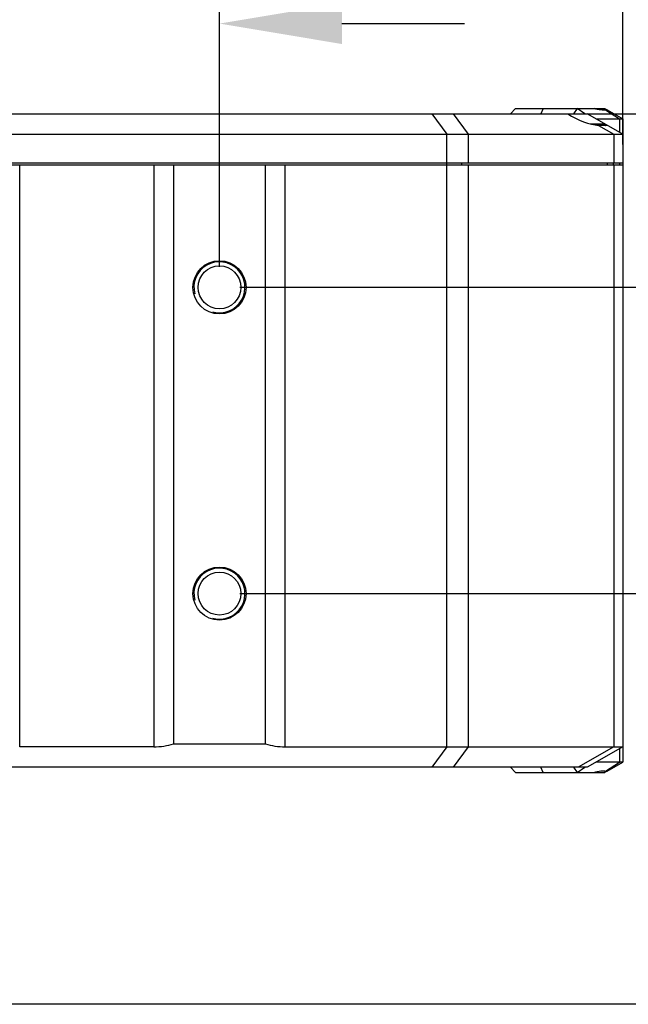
# Model space of a CAD drawing. Header units: millimetres. Extents: x 225 to 441, y -304 to -147.
# Tile 4 of 28: x 297 to 312, y -304 to -280. Entities that reach past the tile are written whole.
import ezdxf

# ---------------------------------------------------------------- set-up
doc = ezdxf.new("R2010")
doc.units = ezdxf.units.MM
doc.header["$LTSCALE"] = 23.1
doc.header["$PDMODE"] = 3
doc.header["$PDSIZE"] = 8
doc.layers.get('0').update_dxf_attribs({"linetype": 'CONTINUOUS'})
doc.layers.get('Defpoints').update_dxf_attribs({"linetype": 'CONTINUOUS'})
doc.layers.add('00_COMPONENTS', color=7, linetype='CONTINUOUS')
doc.layers.add('51__DRAFT_DIMS', color=7, linetype='CONTINUOUS')
doc.styles.get("Standard").update_dxf_attribs({"font": 'Roboto-Regular.ttf'})
doc.dimstyles.new('DIMSTYLE_2', dxfattribs={"dimtxt": 3, "dimasz": 3, "dimexe": 2.5, "dimexo": 0.5, "dimgap": 0.75, "dimtad": 1, "dimlfac": 4, "dimdsep": 46, "dimtxsty": 'STANDARD', "dimblk": '_FILLED', "dimblk1": '_FILLED', "dimblk2": '_FILLED', "dimcen": 0.09, "dimclrt": 3, "dimazin": 2, "dimtp": 0.2, "dimtm": 0.2, "dimtfac": 1, "dimtofl": 0, "dimtmove": 0, "dimatfit": 3, "dimldrblk": '_FILLED', "dimfxl": 1, "dimtolj": 1, "dimarcsym": 0})
doc.dimstyles.new('DIMSTYLE_3', dxfattribs={"dimtxt": 3, "dimasz": 3, "dimexe": 2.5, "dimexo": 0.5, "dimgap": 0.75, "dimtad": 1, "dimlfac": 4, "dimdsep": 46, "dimtxsty": 'STANDARD', "dimblk": '_FILLED', "dimblk1": '_FILLED', "dimblk2": '_FILLED', "dimcen": 0.09, "dimclrt": 3, "dimazin": 2, "dimtp": 0.3, "dimtm": 0.3, "dimtfac": 1, "dimtofl": 0, "dimtmove": 0, "dimatfit": 3, "dimldrblk": '_FILLED', "dimfxl": 1, "dimtolj": 1, "dimarcsym": 0})

# ---------------------------------------------------------------- blocks, each defined once
blk = doc.blocks.new('_FILLED')
at = {"color": 0, "linetype": 'ByBlock'}
blk.add_solid([(0, 0), (-1, 0.1667), (-1, -0.1667)], dxfattribs=at)
blk = doc.blocks.new('*D2')
at = {"layer": '51__DRAFT_DIMS', "color": 0, "lineweight": -2}
for p, q in [((295.459, -286.274), (295.459, -277.817)), ((301.959, -286.274), (301.959, -277.817)), ((292.459, -280.317), (289.459, -280.317)), ((304.959, -280.317), (307.959, -280.317))]:
    blk.add_line(p, q, dxfattribs=at)
at = {"layer": 'Defpoints', "color": 0}
for p in [(301.959, -280.317), (295.459, -286.774), (301.959, -286.774)]:
    blk.add_point(p, dxfattribs=at)
at = {"layer": '51__DRAFT_DIMS', "color": 0, "linetype": 'ByBlock', "lineweight": -2, "xscale": 3, "yscale": 3, "zscale": 3}
blk.add_blockref('_FILLED', (295.459, -280.317), dxfattribs=at)
at = {"layer": '51__DRAFT_DIMS', "color": 0, "linetype": 'ByBlock', "lineweight": -2, "xscale": 3, "yscale": 3, "zscale": 3, "rotation": 180}
blk.add_blockref('_FILLED', (301.959, -280.317), dxfattribs=at)
at = {"layer": '51__DRAFT_DIMS', "color": 3, "insert": (298.683, -275.567), "char_height": 3, "attachment_point": 2, "line_spacing_factor": 0.9}
blk.add_mtext('\\A1;26', dxfattribs=at)
blk = doc.blocks.new('*D3')
at = {"layer": '51__DRAFT_DIMS', "color": 0, "lineweight": -2}
for p, q in [((301.959, -286.274), (301.959, -270.936)), ((311.834, -283.274), (311.834, -270.936)), ((308.834, -273.436), (304.959, -273.436))]:
    blk.add_line(p, q, dxfattribs=at)
at = {"layer": 'Defpoints', "color": 0}
for p in [(301.959, -273.436), (311.834, -283.774), (301.959, -286.774)]:
    blk.add_point(p, dxfattribs=at)
at = {"layer": '51__DRAFT_DIMS', "color": 0, "linetype": 'ByBlock', "lineweight": -2, "xscale": 3, "yscale": 3, "zscale": 3, "rotation": 180}
blk.add_blockref('_FILLED', (301.959, -273.436), dxfattribs=at)
at = {"layer": '51__DRAFT_DIMS', "color": 0, "linetype": 'ByBlock', "lineweight": -2, "xscale": 3, "yscale": 3, "zscale": 3}
blk.add_blockref('_FILLED', (311.834, -273.436), dxfattribs=at)
at = {"layer": '51__DRAFT_DIMS', "color": 3, "insert": (306.853, -268.686), "char_height": 3, "attachment_point": 2, "line_spacing_factor": 0.9}
blk.add_mtext('\\A1;39.5', dxfattribs=at)
blk = doc.blocks.new('*D4')
at = {"layer": '51__DRAFT_DIMS', "color": 0, "lineweight": -2}
for p, q in [((302.459, -286.774), (332.715, -286.774)), ((330.215, -289.774), (330.215, -291.274)), ((302.459, -294.274), (332.715, -294.274))]:
    blk.add_line(p, q, dxfattribs=at)
at = {"layer": 'Defpoints', "color": 0}
for p in [(301.959, -286.774), (301.959, -294.274), (330.215, -294.274)]:
    blk.add_point(p, dxfattribs=at)
at = {"layer": '51__DRAFT_DIMS', "color": 0, "linetype": 'ByBlock', "lineweight": -2, "xscale": 3, "yscale": 3, "zscale": 3}
for p, rotation in [((330.215, -286.774), 90), ((330.215, -294.274), 270)]:
    blk.add_blockref('_FILLED', p, dxfattribs=dict(at, rotation=rotation))
at = {"layer": '51__DRAFT_DIMS', "color": 3, "insert": (325.465, -290.533), "char_height": 3, "attachment_point": 2, "rotation": 90, "line_spacing_factor": 0.9}
blk.add_mtext('\\A1;30', dxfattribs=at)
blk = doc.blocks.new('*D5')
at = {"layer": '51__DRAFT_DIMS', "color": 0, "lineweight": -2}
for p, q in [((322.741, -279.524), (322.741, -270.817)), ((307.661, -282.524), (325.241, -282.524)), ((302.459, -286.774), (325.241, -286.774)), ((322.741, -289.774), (322.741, -292.774))]:
    blk.add_line(p, q, dxfattribs=at)
at = {"layer": 'Defpoints', "color": 0}
for p in [(307.161, -282.524), (301.959, -286.774), (322.741, -286.774)]:
    blk.add_point(p, dxfattribs=at)
at = {"layer": '51__DRAFT_DIMS', "color": 0, "linetype": 'ByBlock', "lineweight": -2, "xscale": 3, "yscale": 3, "zscale": 3}
for p, rotation in [((322.741, -282.524), 270), ((322.741, -286.774), 90)]:
    blk.add_blockref('_FILLED', p, dxfattribs=dict(at, rotation=rotation))
at = {"layer": '51__DRAFT_DIMS', "color": 3, "insert": (317.991, -275.772), "char_height": 3, "attachment_point": 1, "rotation": 90, "line_spacing_factor": 0.9}
blk.add_mtext('\\A1;17', dxfattribs=at)

msp = doc.modelspace()

# ---------------------------------------------------------------- linework, layer by layer
msp.add_lwpolyline([(225.4664, -146.6056), (441.0682, -146.6056), (441.0682, -304.3292), (225.4664, -304.3292)], close=True)
at = {"layer": '00_COMPONENTS', "color": 7}
for p, q in [((291.8119, -282.5244), (310.9593, -282.5244)), ((309.2093, -282.3994), (309.0843, -282.5244)), ((309.2093, -282.3994), (311.3968, -282.3994)), ((310.7137, -282.3994), (310.6266, -282.5244)), ((310.9078, -282.5244), (310.7137, -282.3994)), ((311.8343, -283.0244), (310.9593, -282.5244)), ((311.3968, -282.3994), (311.4454, -282.4271)), ((311.4476, -282.4284), (311.8343, -282.6494)), ((311.0395, -282.7744), (311.3713, -282.7744)), ((311.1781, -282.6494), (311.8343, -282.6494)), ((311.8343, -282.6494), (311.8343, -298.3994)), ((287.8343, -283.0244), (311.8343, -283.0244)), ((311.3968, -282.7994), (311.3968, -282.8159)), ((287.8343, -283.7244), (311.8343, -283.7244)), ((311.6093, -283.7744), (311.6093, -283.7244)), ((287.7093, -283.7744), (311.8343, -283.7744)), ((300.8343, -283.7744), (300.8343, -297.953)), ((303.0843, -297.953), (303.0843, -283.7744)), ((300.8343, -297.953), (303.0843, -297.953)), ((300.3502, -298.0244), (297.0685, -298.0244)), ((303.5685, -298.0244), (311.8343, -298.0244)), ((311.8343, -298.0244), (310.9593, -298.5244)), ((311.8343, -298.3994), (311.1781, -298.3994)), ((311.4476, -298.6204), (311.8343, -298.3994)), ((310.9593, -298.5244), (288.305, -298.5244)), ((309.2093, -298.6494), (309.0843, -298.5244)), ((309.2093, -298.6494), (311.3968, -298.6494)), ((310.6266, -298.5244), (310.7137, -298.6494)), ((310.7137, -298.6494), (310.9078, -298.5244)), ((311.4454, -298.6217), (311.3968, -298.6494))]:
    msp.add_line(p, q, dxfattribs=at)
at = {"layer": '00_COMPONENTS', "color": 4}
for p, q in [((307.1612, -282.5244), (307.5237, -283.0244)), ((308.054, -283.0244), (307.6916, -282.5244)), ((309.8821, -282.3994), (309.8244, -282.5244)), ((311.4065, -282.4284), (311.7496, -282.6494)), ((311.7496, -282.6494), (311.7496, -282.976)), ((307.5237, -298.0244), (307.5237, -283.0244)), ((308.054, -283.7244), (308.054, -283.0244)), ((311.1557, -282.7994), (311.3968, -282.7994)), ((311.2374, -282.8088), (311.6147, -283.0244)), ((311.6147, -283.0244), (311.6147, -283.7244)), ((307.8949, -283.7744), (307.8949, -283.7244)), ((311.4556, -283.7744), (311.4556, -283.7244)), ((311.7496, -283.7244), (311.7496, -283.7744)), ((297.0685, -298.0244), (297.0685, -283.7744)), ((300.3502, -283.7744), (300.3502, -298.0244)), ((303.5685, -298.0244), (303.5685, -283.7744)), ((308.054, -298.0244), (308.054, -283.7744)), ((311.6147, -283.7744), (311.6147, -298.0244)), ((307.5237, -298.0244), (307.1612, -298.5244)), ((307.6916, -298.5244), (308.054, -298.0244)), ((311.6147, -298.0244), (310.7397, -298.5244)), ((311.7496, -298.0728), (311.7496, -298.3994)), ((311.4065, -298.6204), (311.7496, -298.3994)), ((309.8821, -298.6494), (309.8244, -298.5244))]:
    msp.add_line(p, q, dxfattribs=at)
at = {"layer": '00_COMPONENTS', "color": 7}
for centre, radius in [((301.9593, -286.7744), 0.65), ((301.9593, -286.7744), 0.525), ((301.9593, -294.2744), 0.65), ((301.9593, -294.2744), 0.525)]:
    msp.add_circle(centre, radius, dxfattribs=at)
msp.add_arc((311.3718, -282.7994), 0.025, 0, 90, dxfattribs=at)
at = {"layer": '00_COMPONENTS', "color": 4}
for centre in [(301.9593, -286.7744), (301.9593, -294.2744)]:
    msp.add_arc(centre, 0.625, 255, 195, dxfattribs=at)
at = {"layer": '00_COMPONENTS', "color": 7}
for centre, major_axis, ratio, start_param, end_param in [((310.8343, -282.453), (0.6172, -0.2891), 0.3397624, -1.9970287, -0.7120083), ((300.3502, -297.453), (1, 0), 0.5714286, -1.5707963, -1.0654358), ((303.5685, -297.453), (1, 0), 0.5714286, -2.0761568, -1.5707963)]:
    msp.add_ellipse(centre, major_axis=major_axis, ratio=ratio, start_param=start_param, end_param=end_param, dxfattribs=at)
for points, knots in [([(311.4065, -282.4284), (311.3908, -282.4327), (311.3531, -282.4366), (311.2899, -282.4329), (311.2138, -282.4203), (311.1593, -282.4072), (311.1302, -282.3994)], [0, 0, 0, 0, 0.1748383, 0.4008277, 0.6773476, 1, 1, 1, 1]), ([(311.4476, -282.4284), (311.4426, -282.4255), (311.4326, -282.424), (311.4188, -282.4254), (311.4108, -282.4272), (311.4065, -282.4284)], [0, 0, 0, 0, 0.414153, 0.6826977, 1, 1, 1, 1]), ([(311.4558, -282.8134), (311.4528, -282.8143), (311.4448, -282.8152), (311.4301, -282.8159), (311.41, -282.8161), (311.3846, -282.8158), (311.3543, -282.8149), (311.3046, -282.8128), (311.2652, -282.8106), (311.2374, -282.8088)], [0, 0, 0, 0, 0.0424123, 0.1099079, 0.2021696, 0.3184561, 0.4577461, 0.6187803, 1, 1, 1, 1]), ([(311.4593, -282.8112), (311.4593, -282.8117), (311.4581, -282.8129), (311.4567, -282.8132), (311.4558, -282.8134)], [0, 0, 0, 0, 0.3466859, 1, 1, 1, 1]), ([(311.4571, -282.8088), (311.4577, -282.8092), (311.4586, -282.8097), (311.4593, -282.8108), (311.4593, -282.8112)], [0, 0, 0, 0, 0.6255425, 1, 1, 1, 1]), ([(311.1302, -298.6494), (311.1593, -298.6416), (311.2138, -298.6285), (311.2899, -298.6159), (311.3531, -298.6122), (311.3908, -298.6161), (311.4065, -298.6204)], [0, 0, 0, 0, 0.3226524, 0.5991723, 0.8251617, 1, 1, 1, 1]), ([(311.4065, -298.6204), (311.4108, -298.6216), (311.4188, -298.6234), (311.4326, -298.6248), (311.4426, -298.6233), (311.4476, -298.6204)], [0, 0, 0, 0, 0.3173023, 0.585847, 1, 1, 1, 1])]:
    msp.add_open_spline(points, degree=3, knots=knots, dxfattribs=at)

# ---------------------------------------------------------------- dimensions: what is measured, and where the dimension line sits
at = {"layer": '51__DRAFT_DIMS', "color": 4}
for base, p1, p2, angle, dimstyle, picture, middle in [((301.9593, -273.436), (311.8343, -283.7744), (301.9593, -286.7744), 180, 'DIMSTYLE_3', '*D3', (306.8529, -273.436)), ((322.7415, -286.7744), (307.1612, -282.5244), (301.9593, -286.7744), 270, 'DIMSTYLE_2', '*D5', (322.7415, -273.6697)), ((330.2153, -294.2744), (301.9593, -286.7744), (301.9593, -294.2744), 270, 'DIMSTYLE_2', '*D4', (330.2153, -290.5332))]:
    dim = msp.add_linear_dim(base=base, p1=p1, p2=p2, angle=angle, dimstyle=dimstyle, dxfattribs=at)
    dim.commit()
    dim.dimension.update_dxf_attribs({"geometry": picture, "text_midpoint": middle, "dimtype": 160})
dim = msp.add_linear_dim(base=(301.9593, -280.3175), p1=(295.4593, -286.7744), p2=(301.9593, -286.7744), dimstyle='DIMSTYLE_2', dxfattribs=at)
dim.commit()
dim.dimension.update_dxf_attribs({"geometry": '*D2', "text_midpoint": (298.683, -280.3175), "dimtype": 160})

doc.saveas('drawing.dxf')
